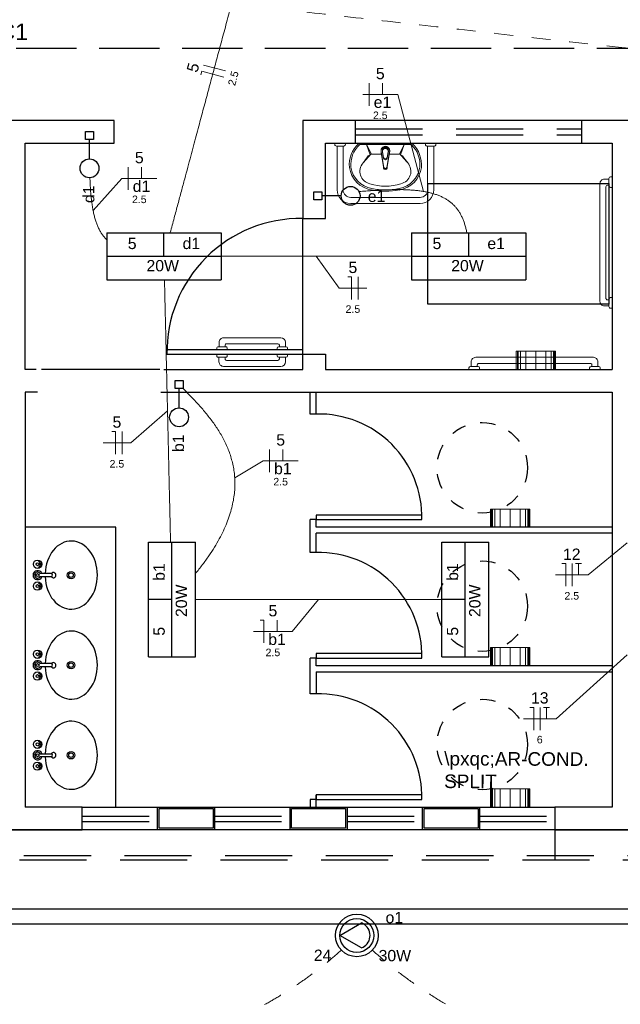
# Model space of a CAD drawing. Header units: feet. Extents: x -18 to 1038, y -110 to 48.
# Tile 163 of 199: x 787.2 to 791.18, y -21.54 to -15.01. Entities that reach past the tile are written whole.
import ezdxf

# ---------------------------------------------------------------- set-up
doc = ezdxf.new("R2010")
doc.units = ezdxf.units.FT
doc.header["$MEASUREMENT"] = 0
for name, pattern in [('DASHED', [1.905, 1.27, -0.635]), ('HIDDEN', [0.9525, 0.635, -0.3175]), ('JIS_02_1.2', [0.25, 0.125, -0.125]), ('JIS_02_4.0', [0.55, 0.4, -0.15])]:
    doc.linetypes.add(name, pattern=pattern)
for name, color, linetype in [('1', 1, 'Continuous'), ('100_IMPIANTI', 251, 'Continuous'), ('Arq-parede-alta', 5, 'Continuous'), ('ESQUADRIAS CORTE', 3, 'Continuous'), ('JANELA', 3, 'Continuous'), ('MOBILARIO', 8, 'Continuous'), ('P-SIMBOL', 5, 'Continuous'), ('PROJEÇÃO', 6, 'HIDDEN')]:
    doc.layers.add(name, color=color, linetype=linetype)
for name, color, linetype, lineweight in [('DI-Cortes', 1, 'JIS_02_4.0', 30), ('EL-Condutos', 4, 'Continuous', 5), ('EL-Fios (Fase 1)', 7, 'Continuous', 5), ('EL-Fios (Fase 3)', 7, 'Continuous', 5), ('EL-Fios (Neutro)', 7, 'Continuous', 5), ('EL-Fios (Retorno)', 7, 'Continuous', 5), ('EL-Fios (Terra)', 7, 'Continuous', 5), ('EL-Textos fios', 7, 'Continuous', 5), ('LOUÇAS', 1, 'Continuous', 9), ('Textos', 7, 'Continuous', 5)]:
    doc.layers.add(name, color=color, linetype=linetype, lineweight=lineweight)
doc.styles.add('Arial', font='arial.ttf')

msp = doc.modelspace()

# ---------------------------------------------------------------- linework, layer by layer
at = {"layer": '1', "color": 251}
msp.add_line((789.0766, -17.2303), (789.0766, -16.3303), dxfattribs=at)
at = {"layer": '1', "color": 251, "linetype": 'DASHED'}
msp.add_lwpolyline([(791.1061, -16.0974), (791.1061, -16.8974), (789.9061, -16.8974), (789.9061, -16.0974)], close=True, dxfattribs=at)
at = {"layer": '1', "color": 251}
for points in [[(788.1291, -17.3303), (787.3441, -17.3303)], [(787.8366, -20.2303), (787.8366, -18.376), (787.2366, -18.376)]]:
    msp.add_lwpolyline(points, dxfattribs=at)
for centre, radius, start, end in [((789.0616, -17.2153), 0.8851, 89.02898, 180.97102), ((789.1816, -18.3109), 0.6852, 358.74555, 91.25359), ((789.1816, -19.2287), 0.6852, 358.74555, 91.25359), ((789.1816, -20.1653), 0.6852, 358.74555, 91.25359)]:
    msp.add_arc(centre, radius, start, end, dxfattribs=at)
at = {"layer": 'Arq-parede-alta', "ltscale": 0.03}
for p, q in [((792.8766, -15.6803), (789.0766, -15.6803)), ((789.4266, -15.8302), (789.4266, -15.6802)), ((790.9266, -15.8302), (790.9266, -15.6802)), ((789.0766, -17.3303), (789.0766, -17.2303)), ((789.0766, -17.2303), (789.2266, -17.2303)), ((789.2266, -17.2303), (789.2266, -17.3303)), ((788.1554, -17.3303), (789.0766, -17.3303)), ((789.2266, -17.3303), (791.1266, -17.3303)), ((788.1366, -17.4803), (791.1266, -17.4803))]:
    msp.add_line(p, q, dxfattribs=at)
at = {"layer": 'Arq-parede-alta', "color": 251, "ltscale": 0.03}
for points in [[(787.3104, -17.3304), (787.2366, -17.3304), (787.2366, -15.8303), (787.8266, -15.8303), (787.8266, -15.6803), (787.1616, -15.6803), (786.4966, -15.6803), (786.4966, -15.8303), (787.0866, -15.8303), (787.0866, -17.3304), (787.0129, -17.3304)], [(789.0766, -15.6803), (789.0766, -16.3303), (789.2266, -16.3303), (789.2266, -15.8303)], [(789.2266, -15.8303), (791.1266, -15.8303), (791.1266, -17.3303)], [(787.3179, -17.4803), (787.2366, -17.4803), (787.2366, -20.2304)], [(791.1266, -17.4804), (791.1266, -20.2303), (790.7484, -20.2303)], [(787.0866, -20.2304), (786.7084, -20.2304), (786.7084, -20.3804), (787.6144, -20.3804), (787.6144, -20.2304), (787.2366, -20.2304)], [(790.7484, -20.2304), (790.7484, -20.3804), (791.5266, -20.3804)]]:
    msp.add_lwpolyline(points, dxfattribs=at)
for points in [[(788.4924, -20.3803), (788.1144, -20.3803), (788.1144, -20.2303), (788.4924, -20.2303)], [(789.3704, -20.3803), (788.9924, -20.3803), (788.9924, -20.2303), (789.3704, -20.2303)], [(790.2484, -20.3803), (789.8704, -20.3803), (789.8704, -20.2303), (790.2484, -20.2303)]]:
    msp.add_lwpolyline(points, close=True, dxfattribs=at)
at = {"layer": 'Defpoints', "color": 251}
msp.add_lwpolyline([(771.3966, 5.4198), (784.9266, 5.4198), (784.9266, -5.9803), (778.9966, -5.9803), (778.9966, -8.9803), (802.9266, -8.9803), (802.9264, -20.3804), (771.3966, -20.3804), (771.3966, -8.9803), (776.6966, -8.9803), (776.6966, -5.9803), (771.3966, -5.9803)], close=True, dxfattribs=at)
at = {"layer": 'DI-Cortes', "color": 251, "linetype": 'JIS_02_4.0'}
msp.add_line((803.5264, -15.2048), (770.7883, -15.2048), dxfattribs=at)
at = {"layer": 'DI-Cortes', "color": 251, "linetype": 'Continuous'}
for p, q in [((770.5883, -20.905), (803.7264, -20.905)), ((770.7883, -21.005), (803.5264, -21.005))]:
    msp.add_line(p, q, dxfattribs=at)
at = {"layer": 'EL-Condutos', "linetype": 'JIS_02_1.2'}
for points in [[(777.1789, -13.6245), (777.9529, -13.7114), (778.6777, -13.7927), (779.3568, -13.869), (779.9937, -13.9405), (780.5919, -14.0077), (781.155, -14.0709), (781.6865, -14.1306), (782.1899, -14.1871), (782.6686, -14.2408), (783.1263, -14.2922), (783.5664, -14.3416), (783.9924, -14.3895), (784.4079, -14.4361), (784.8163, -14.482), (785.2213, -14.5274), (785.6262, -14.5729), (786.0347, -14.6188), (786.4502, -14.6654), (786.8762, -14.7133), (787.3163, -14.7627), (787.7739, -14.8141), (788.2527, -14.8678), (788.756, -14.9243), (789.2875, -14.984), (789.8506, -15.0472), (790.4489, -15.1144), (791.0858, -15.1859), (791.7649, -15.2621), (792.4897, -15.3435), (793.2636, -15.4304)], [(789.3325, -21.1784), (789.2456, -21.2532), (789.1547, -21.3249), (789.06, -21.3934), (788.9617, -21.4582), (788.86, -21.5193), (788.755, -21.5763), (788.647, -21.6291), (788.5362, -21.6773), (788.4226, -21.7207), (788.3066, -21.7592), (788.1882, -21.7923), (788.0677, -21.82), (787.9452, -21.842), (787.821, -21.8579), (787.6951, -21.8677), (787.5679, -21.8709), (787.4394, -21.8675), (787.3098, -21.8571), (787.1794, -21.8395), (787.0483, -21.8145), (786.9168, -21.7818), (786.7848, -21.7411), (786.6528, -21.6923), (786.5208, -21.6351), (786.389, -21.5692), (786.2577, -21.4945), (786.1269, -21.4106), (785.9969, -21.3173), (785.8678, -21.2144), (785.7399, -21.1017)], [(793.9869, -21.224), (793.8576, -21.335), (793.7235, -21.4373), (793.5851, -21.5311), (793.4427, -21.6164), (793.2966, -21.6934), (793.1473, -21.762), (792.9951, -21.8225), (792.8403, -21.8748), (792.6834, -21.9192), (792.5246, -21.9557), (792.3644, -21.9844), (792.2032, -22.0054), (792.0413, -22.0188), (791.879, -22.0247), (791.7168, -22.0232), (791.5549, -22.0144), (791.3939, -21.9984), (791.234, -21.9753), (791.0756, -21.9452), (790.919, -21.9081), (790.7647, -21.8642), (790.6131, -21.8136), (790.4644, -21.7564), (790.319, -21.6927), (790.1774, -21.6225), (790.0398, -21.546), (789.9067, -21.4633), (789.7784, -21.3745), (789.6553, -21.2796), (789.5377, -21.1787)]]:
    msp.add_spline(points, degree=3, dxfattribs=at)
at = {"layer": 'EL-Condutos', "linetype": 'Continuous'}
for points in [[(788.1985, -16.4239), (788.2246, -16.3267), (788.2491, -16.2352), (788.2722, -16.1489), (788.294, -16.0675), (788.3147, -15.9906), (788.3342, -15.9177), (788.3528, -15.8485), (788.3704, -15.7824), (788.3874, -15.7192), (788.4037, -15.6584), (788.4194, -15.5996), (788.4348, -15.5424), (788.4498, -15.4864), (788.4646, -15.4311), (788.4793, -15.3762), (788.4941, -15.3212), (788.5089, -15.2658), (788.524, -15.2095), (788.5394, -15.1519), (788.5553, -15.0926), (788.5718, -15.0313), (788.5889, -14.9674), (788.6068, -14.9006), (788.6256, -14.8305), (788.6454, -14.7566), (788.6663, -14.6785), (788.6884, -14.596), (788.7119, -14.5084), (788.7368, -14.4155), (788.7633, -14.3167)], [(787.6657, -16.06), (787.6665, -16.0793), (787.6673, -16.0982), (787.6683, -16.1167), (787.6695, -16.1348), (787.6708, -16.1525), (787.6722, -16.1698), (787.6738, -16.1867), (787.6756, -16.2032), (787.6776, -16.2194), (787.6798, -16.2351), (787.6821, -16.2505), (787.6847, -16.2655), (787.6875, -16.2801), (787.6905, -16.2943), (787.6938, -16.3081), (787.6973, -16.3216), (787.701, -16.3347), (787.705, -16.3475), (787.7093, -16.3598), (787.7139, -16.3719), (787.7187, -16.3835), (787.7239, -16.3948), (787.7294, -16.4057), (787.7351, -16.4163), (787.7412, -16.4265), (787.7477, -16.4364), (787.7545, -16.4459), (787.7616, -16.4551), (787.7691, -16.4639), (787.777, -16.4724)], [(789.4505, -16.1521), (789.4947, -16.1484), (789.5374, -16.1453), (789.5785, -16.1428), (789.6181, -16.1408), (789.6561, -16.1395), (789.6927, -16.1389), (789.7278, -16.1391), (789.7614, -16.1399), (789.7935, -16.1416), (789.8243, -16.1441), (789.8536, -16.1475), (789.8815, -16.1517), (789.908, -16.157), (789.9332, -16.1631), (789.957, -16.1703), (789.9795, -16.1786), (790.0007, -16.1879), (790.0205, -16.1983), (790.0391, -16.2099), (790.0565, -16.2227), (790.0726, -16.2367), (790.0874, -16.252), (790.1011, -16.2686), (790.1135, -16.2865), (790.1248, -16.3058), (790.1349, -16.3265), (790.1439, -16.3487), (790.1518, -16.3723), (790.1585, -16.3974), (790.1641, -16.4241)], [(788.5346, -16.5803), (788.5878, -16.5803), (788.6387, -16.5803), (788.6874, -16.5803), (788.7342, -16.5803), (788.7792, -16.5803), (788.8226, -16.5803), (788.8645, -16.5803), (788.9051, -16.5803), (788.9446, -16.5803), (788.9831, -16.5803), (789.0208, -16.5803), (789.0578, -16.5803), (789.0944, -16.5803), (789.1306, -16.5803), (789.1666, -16.5803), (789.2027, -16.5803), (789.2389, -16.5803), (789.2754, -16.5803), (789.3124, -16.5803), (789.3501, -16.5803), (789.3886, -16.5803), (789.4281, -16.5803), (789.4687, -16.5803), (789.5106, -16.5803), (789.554, -16.5803), (789.599, -16.5803), (789.6458, -16.5803), (789.6946, -16.5803), (789.7455, -16.5803), (789.7986, -16.5803)], [(788.1602, -16.7358), (788.1621, -16.819), (788.1639, -16.8978), (788.1657, -16.9724), (788.1673, -17.0433), (788.1689, -17.1106), (788.1703, -17.1746), (788.1717, -17.2356), (788.1731, -17.294), (788.1744, -17.35), (788.1756, -17.4038), (788.1768, -17.4558), (788.178, -17.5063), (788.1791, -17.5555), (788.1802, -17.6038), (788.1813, -17.6513), (788.1824, -17.6985), (788.1835, -17.7455), (788.1846, -17.7927), (788.1857, -17.8404), (788.1868, -17.8887), (788.188, -17.9382), (788.1891, -17.9889), (788.1903, -18.0412), (788.1916, -18.0954), (788.1929, -18.1518), (788.1942, -18.2106), (788.1957, -18.2722), (788.1971, -18.3368), (788.1987, -18.4047), (788.2004, -18.4762)], [(788.365, -18.6844), (788.4124, -18.6242), (788.4544, -18.5656), (788.4913, -18.5086), (788.5233, -18.4533), (788.5506, -18.3994), (788.5734, -18.3471), (788.5919, -18.2962), (788.6062, -18.2468), (788.6166, -18.1987), (788.6234, -18.1521), (788.6266, -18.1068), (788.6264, -18.0628), (788.6232, -18.0201), (788.617, -17.9786), (788.6081, -17.9383), (788.5967, -17.8992), (788.583, -17.8613), (788.5671, -17.8244), (788.5493, -17.7887), (788.5298, -17.754), (788.5088, -17.7203), (788.4864, -17.6875), (788.4629, -17.6557), (788.4385, -17.6249), (788.4133, -17.5949), (788.3876, -17.5657), (788.3616, -17.5374), (788.3354, -17.5098), (788.3093, -17.483), (788.2835, -17.457)], [(788.3654, -18.8553), (788.4402, -18.8553), (788.5108, -18.8553), (788.5775, -18.8553), (788.6405, -18.8553), (788.7003, -18.8553), (788.757, -18.8553), (788.811, -18.8553), (788.8626, -18.8553), (788.9121, -18.8553), (788.9598, -18.8553), (789.0059, -18.8553), (789.0509, -18.8553), (789.095, -18.8553), (789.1385, -18.8553), (789.1816, -18.8553), (789.2248, -18.8553), (789.2682, -18.8553), (789.3123, -18.8553), (789.3573, -18.8553), (789.4035, -18.8553), (789.4511, -18.8553), (789.5006, -18.8553), (789.5522, -18.8553), (789.6062, -18.8553), (789.663, -18.8553), (789.7227, -18.8553), (789.7858, -18.8553), (789.8524, -18.8553), (789.923, -18.8553), (789.9978, -18.8553)]]:
    msp.add_spline(points, degree=3, dxfattribs=at)
at = {"layer": 'EL-Fios (Fase 1)'}
for p, q in [((788.564, -15.3521), (788.4191, -15.3133)), ((789.5179, -15.5832), (789.5179, -15.4332)), ((787.9205, -16.1401), (787.9205, -15.9901)), ((789.443, -16.8674), (789.443, -16.7174)), ((787.8789, -17.8925), (787.8789, -17.7425)), ((788.8573, -18.011), (788.8573, -17.861)), ((790.8623, -18.7674), (790.8623, -18.6174))]:
    msp.add_line(p, q, dxfattribs=at)
at = {"layer": 'EL-Fios (Fase 3)'}
msp.add_line((790.6502, -19.7202), (790.6502, -19.5702), dxfattribs=at)
at = {"layer": 'EL-Fios (Neutro)'}
for p, q in [((788.4016, -15.3788), (788.408, -15.3547)), ((788.5529, -15.3935), (788.408, -15.3547)), ((789.3752, -16.7174), (789.4002, -16.7174)), ((789.4002, -16.8674), (789.4002, -16.7174)), ((787.811, -17.7425), (787.836, -17.7425)), ((787.836, -17.8925), (787.836, -17.7425)), ((790.7945, -18.6174), (790.8195, -18.6174)), ((790.8195, -18.7674), (790.8195, -18.6174)), ((788.7936, -18.9925), (788.8186, -18.9925)), ((788.8186, -19.1425), (788.8186, -18.9925)), ((790.5824, -19.5702), (790.6074, -19.5702)), ((790.6074, -19.7202), (790.6074, -19.5702))]:
    msp.add_line(p, q, dxfattribs=at)
at = {"layer": 'EL-Fios (Retorno)'}
for p, q in [((789.6054, -15.5082), (789.6054, -15.4332)), ((788.008, -16.0651), (788.008, -15.9901)), ((788.9448, -17.936), (788.9448, -17.861)), ((788.9061, -19.0675), (788.9061, -18.9925))]:
    msp.add_line(p, q, dxfattribs=at)
at = {"layer": 'EL-Fios (Terra)'}
for points in [[(790.9052, -18.6924), (790.9052, -18.6174), (790.8852, -18.6174), (790.9252, -18.6174)], [(790.6931, -19.6452), (790.6931, -19.5702), (790.6731, -19.5702), (790.7131, -19.5702)]]:
    msp.add_lwpolyline(points, dxfattribs=at)
at = {"layer": 'EL-Textos fios'}
for p, q in [((789.475, -15.5082), (789.7065, -15.5082)), ((789.878, -16.1512), (789.7065, -15.5082)), ((787.6869, -16.2772), (787.8776, -16.0651)), ((787.8776, -16.0651), (788.1091, -16.0651)), ((789.1666, -16.5803), (789.3177, -16.7924)), ((789.3177, -16.7924), (789.5005, -16.7924)), ((788.1803, -17.6053), (787.9363, -17.8175)), ((787.7535, -17.8175), (787.9363, -17.8175)), ((788.6258, -18.0499), (788.8145, -17.936)), ((788.8145, -17.936), (789.0459, -17.936)), ((791.2266, -18.4802), (790.9681, -18.6924)), ((790.7516, -18.6924), (790.9681, -18.6924)), ((789.1816, -18.8553), (789.0072, -19.0675)), ((788.7507, -19.0675), (789.0072, -19.0675)), ((791.2266, -19.221), (790.7559, -19.6452)), ((790.5395, -19.6452), (790.7559, -19.6452))]:
    msp.add_line(p, q, dxfattribs=at)
at = {"layer": 'ESQUADRIAS CORTE', "color": 251}
for p, q in [((789.1666, -17.6259), (789.1666, -17.4803)), ((789.1666, -18.376), (789.1666, -18.3259)), ((791.1266, -18.376), (789.1666, -18.376)), ((791.1266, -18.416), (789.1666, -18.416)), ((789.1666, -18.5437), (789.1666, -18.416)), ((787.6144, -20.2303), (788.1144, -20.2303)), ((788.4924, -20.2303), (788.9924, -20.2303)), ((789.3704, -20.2303), (789.8704, -20.2303)), ((790.2484, -20.2304), (790.7484, -20.2304)), ((788.1144, -20.3803), (787.6144, -20.3803)), ((788.9924, -20.3803), (788.4924, -20.3803)), ((789.8704, -20.3803), (789.3704, -20.3803)), ((790.7484, -20.3804), (790.2484, -20.3804))]:
    msp.add_line(p, q, dxfattribs=at)
for points in [[(789.0766, -17.2003), (788.1766, -17.2003), (788.1766, -17.2303), (789.0766, -17.2303)], [(789.1666, -18.3259), (789.8666, -18.3259), (789.8666, -18.2959), (789.1666, -18.2959)], [(789.1666, -19.2437), (789.8666, -19.2437), (789.8666, -19.2137), (789.1666, -19.2137)], [(789.1666, -20.1803), (789.8666, -20.1803), (789.8666, -20.1503), (789.1666, -20.1503)]]:
    msp.add_lwpolyline(points, close=True, dxfattribs=at)
for points in [[(789.1666, -17.6259), (789.1266, -17.6259), (789.1266, -17.4803)], [(789.1666, -18.5437), (789.1266, -18.5437), (789.1266, -18.3259)], [(789.1666, -19.4803), (789.1266, -19.4803), (789.1266, -19.2437)], [(791.1266, -19.2937), (789.1666, -19.2937), (789.1666, -19.2437)], [(789.1666, -19.3337), (791.1266, -19.3337)], [(789.1666, -20.2303), (789.1666, -20.1503)]]:
    msp.add_lwpolyline(points, dxfattribs=at)
at = {"layer": 'JANELA', "color": 251}
for p, q in [((789.1666, -18.3259), (789.1266, -18.3259)), ((789.1666, -19.2437), (789.1266, -19.2437)), ((789.1666, -19.3337), (789.1666, -19.4803)), ((789.1666, -20.1803), (789.1266, -20.1803)), ((789.1266, -20.1803), (789.1266, -20.2303))]:
    msp.add_line(p, q, dxfattribs=at)
for points in [[(788.4824, -20.3703), (788.1244, -20.3703), (788.1244, -20.2403), (788.4824, -20.2403)], [(789.3604, -20.3703), (789.0024, -20.3703), (789.0024, -20.2403), (789.3604, -20.2403)], [(790.2384, -20.3703), (789.8804, -20.3703), (789.8804, -20.2403), (790.2384, -20.2403)]]:
    msp.add_lwpolyline(points, close=True, dxfattribs=at)
at = {"layer": 'LOUÇAS', "color": 251}
for p, q in [((789.3045, -16.1403), (789.3045, -15.8503)), ((789.3445, -16.1403), (789.3445, -15.8503)), ((789.7953, -15.8303), (789.4538, -15.8303)), ((789.4541, -15.8404), (789.7941, -15.8404)), ((789.5002, -15.8404), (789.5241, -15.9076)), ((789.5002, -15.8404), (789.5316, -15.9042)), ((789.7489, -15.8404), (789.7174, -15.9042)), ((789.7489, -15.8404), (789.725, -15.9076)), ((789.9045, -15.8503), (789.9045, -16.1403)), ((789.9445, -15.8503), (789.9445, -16.1403)), ((789.5996, -15.9042), (789.5316, -15.9042)), ((789.6143, -15.9928), (789.5972, -15.8895)), ((789.6143, -15.9983), (789.5972, -15.8951)), ((789.6126, -15.9251), (789.6064, -15.8877)), ((789.6126, -15.9307), (789.6064, -15.8933)), ((789.6347, -15.9928), (789.6519, -15.8895)), ((789.6347, -15.9983), (789.6519, -15.8951)), ((789.6364, -15.9251), (789.6427, -15.8877)), ((789.6364, -15.9307), (789.6427, -15.8933)), ((789.7174, -15.9042), (789.6494, -15.9042)), ((789.8545, -16.1903), (789.3945, -16.1903)), ((789.8545, -16.2303), (789.3945, -16.2303)), ((788.9617, -17.1503), (788.9617, -17.1803)), ((788.9067, -17.2003), (788.9067, -17.1903)), ((788.9167, -17.1803), (788.9667, -17.1803)), ((788.9217, -17.1803), (788.9217, -17.1703)), ((788.9767, -17.1903), (788.9767, -17.2003)), ((790.4922, -17.3303), (790.4922, -17.2103)), ((790.4922, -17.2103), (790.7522, -17.2103)), ((790.4991, -17.3303), (790.4991, -17.2103)), ((790.5054, -17.3303), (790.5054, -17.2103)), ((790.5203, -17.3303), (790.5203, -17.2103)), ((790.5558, -17.3303), (790.5558, -17.2103)), ((790.6222, -17.2103), (790.6222, -17.3303)), ((790.6886, -17.3303), (790.6886, -17.2103)), ((790.7241, -17.3303), (790.7241, -17.2103)), ((790.739, -17.3303), (790.739, -17.2103)), ((790.7454, -17.3303), (790.7454, -17.2103)), ((790.7522, -17.2103), (790.7522, -17.3303)), ((788.9065, -17.2303), (788.9065, -17.2403)), ((788.9165, -17.2503), (788.9665, -17.2503)), ((788.9215, -17.2503), (788.9215, -17.2603)), ((788.9615, -17.2803), (788.9615, -17.2503)), ((788.9765, -17.2403), (788.9765, -17.2303)), ((790.3216, -18.376), (790.3216, -18.256)), ((790.3216, -18.256), (790.5816, -18.256)), ((790.3285, -18.376), (790.3285, -18.256)), ((790.3349, -18.376), (790.3349, -18.256)), ((790.3497, -18.376), (790.3497, -18.256)), ((790.3853, -18.376), (790.3853, -18.256)), ((790.4516, -18.256), (790.4516, -18.376)), ((790.518, -18.376), (790.518, -18.256)), ((790.5536, -18.376), (790.5536, -18.256)), ((790.5684, -18.376), (790.5684, -18.256)), ((790.5748, -18.376), (790.5748, -18.256)), ((790.5816, -18.256), (790.5816, -18.376)), ((790.3216, -19.2937), (790.3216, -19.1737)), ((790.3216, -19.1737), (790.5816, -19.1737)), ((790.3285, -19.2937), (790.3285, -19.1737)), ((790.3349, -19.2937), (790.3349, -19.1737)), ((790.3497, -19.2937), (790.3497, -19.1737)), ((790.3853, -19.2937), (790.3853, -19.1737)), ((790.4516, -19.1737), (790.4516, -19.2937)), ((790.518, -19.2937), (790.518, -19.1737)), ((790.5536, -19.2937), (790.5536, -19.1737)), ((790.5684, -19.2937), (790.5684, -19.1737)), ((790.5748, -19.2937), (790.5748, -19.1737)), ((790.5816, -19.1737), (790.5816, -19.2937)), ((790.3216, -20.2303), (790.3216, -20.1103)), ((790.3216, -20.1103), (790.5816, -20.1103)), ((790.3285, -20.2303), (790.3285, -20.1103)), ((790.3349, -20.2303), (790.3349, -20.1103)), ((790.3497, -20.2303), (790.3497, -20.1103)), ((790.3853, -20.2303), (790.3853, -20.1103)), ((790.4516, -20.1103), (790.4516, -20.2303)), ((790.518, -20.2303), (790.518, -20.1103)), ((790.5536, -20.2303), (790.5536, -20.1103)), ((790.5684, -20.2303), (790.5684, -20.1103)), ((790.5748, -20.2303), (790.5748, -20.1103)), ((790.5816, -20.1103), (790.5816, -20.2303))]:
    msp.add_line(p, q, dxfattribs=at)
for points in [[(789.3595, -15.8303), (789.3595, -15.8403, -0.414214), (789.3495, -15.8503), (789.3495, -15.8503), (789.2995, -15.8503, -0.414214), (789.2895, -15.8403), (789.2895, -15.8403), (789.2895, -15.8303)], [(789.9595, -15.8303), (789.9595, -15.8403, -0.414214), (789.9495, -15.8503), (789.9495, -15.8503), (789.8995, -15.8503, -0.414214), (789.8895, -15.8403), (789.8895, -15.8403), (789.8895, -15.8303)], [(791.1066, -16.0695), (791.0766, -16.0695, 0.414214), (791.0466, -16.0995), (791.0466, -16.0995), (791.0466, -16.8795, 0.414214), (791.0766, -16.9095), (791.0766, -16.9095), (791.1066, -16.9095)], [(791.1066, -16.8695), (791.0966, -16.8695, -0.414214), (791.0866, -16.8595), (791.0866, -16.8595), (791.0866, -16.1195, -0.414213), (791.0966, -16.1095), (791.0966, -16.1095), (791.1066, -16.1095)], [(791.1266, -16.0545), (791.1166, -16.0545, 0.414213), (791.1066, -16.0645), (791.1066, -16.0645), (791.1066, -16.1145, 0.414214), (791.1166, -16.1245), (791.1166, -16.1245), (791.1266, -16.1245)], [(791.1266, -16.8545), (791.1166, -16.8545, 0.414213), (791.1066, -16.8645), (791.1066, -16.8645), (791.1066, -16.9145, 0.414214), (791.1166, -16.9245), (791.1166, -16.9245), (791.1266, -16.9245)], [(788.5217, -17.1803), (788.5217, -17.1503, -0.414214), (788.5517, -17.1203), (788.5517, -17.1203), (788.9317, -17.1203)], [(788.5067, -17.2003), (788.5067, -17.1903, -0.414214), (788.5167, -17.1803), (788.5167, -17.1803), (788.5667, -17.1803, -0.414214), (788.5767, -17.1903), (788.5767, -17.1903), (788.5767, -17.2003)], [(788.9117, -17.1603), (788.5717, -17.1603, 0.414214), (788.5617, -17.1703), (788.5617, -17.1703), (788.5617, -17.1803)], [(788.5065, -17.2303), (788.5065, -17.2403, 0.414214), (788.5165, -17.2503), (788.5165, -17.2503), (788.5665, -17.2503, 0.414214), (788.5765, -17.2403), (788.5765, -17.2403), (788.5765, -17.2303)], [(788.5215, -17.2503), (788.5215, -17.2803, 0.414214), (788.5515, -17.3103), (788.5515, -17.3103), (788.9315, -17.3103)], [(788.9115, -17.2703), (788.5715, -17.2703, -0.414214), (788.5615, -17.2603), (788.5615, -17.2603), (788.5615, -17.2503)], [(791.0334, -17.3103), (791.0334, -17.2803, 0.414214), (791.0034, -17.2503), (791.0034, -17.2503), (790.2234, -17.2503, 0.414214), (790.1934, -17.2803), (790.1934, -17.2803), (790.1934, -17.3103)], [(790.2484, -17.3303), (790.2484, -17.3203, 0.414213), (790.2384, -17.3103), (790.2384, -17.3103), (790.1884, -17.3103, 0.414213), (790.1784, -17.3203), (790.1784, -17.3203), (790.1784, -17.3303)], [(790.2334, -17.3103), (790.2334, -17.3003, -0.414214), (790.2434, -17.2903), (790.2434, -17.2903), (790.9834, -17.2903, -0.414214), (790.9934, -17.3003), (790.9934, -17.3003), (790.9934, -17.3103)], [(791.0484, -17.3303), (791.0484, -17.3203, 0.414213), (791.0384, -17.3103), (791.0384, -17.3103), (790.9884, -17.3103, 0.414213), (790.9784, -17.3203), (790.9784, -17.3203), (790.9784, -17.3303)]]:
    msp.add_lwpolyline(points, format="xyb", dxfattribs=at)
for centre, radius, start, end in [((789.5751, -15.9734), 0.1898, 133.14216, 185.66519), ((789.5751, -15.9734), 0.1798, 132.27847, 185.60056), ((789.4582, -15.8485), 0.0188, 103.70542, 133.50865), ((789.6245, -15.8801), 0.0289, 341.15128, 198.84872), ((789.7908, -15.8485), 0.00877, 46.49134, 69.89302), ((789.7908, -15.8485), 0.0188, 46.49135, 76.29458), ((789.674, -15.9734), 0.1798, 354.39944, 46.85784), ((789.674, -15.9734), 0.1898, 354.33481, 46.85784), ((793.5605, -19.4571), 5.3751, 138.67232, 139.44029), ((793.8496, -19.0879), 5.3751, 143.83475, 144.44029), ((789.519, -15.9225), 0.0109, 81.72893, 143.83475), ((789.5316, -15.9143), 0.0101, 90, 138.67232), ((789.6245, -15.8857), 0.0289, 341.15128, 198.84872), ((789.6245, -15.8801), 0.0196, 337.3456, 202.6544), ((789.6245, -15.8857), 0.0196, 337.3456, 202.6544), ((789.7174, -15.9143), 0.0101, 41.32768, 90), ((785.6886, -19.4571), 5.3751, 40.55971, 41.32768), ((789.7301, -15.9225), 0.0109, 36.16525, 98.27107), ((785.3995, -19.0879), 5.3751, 35.55971, 36.16525), ((789.5396, -16.018), 0.0841, 138.29598, 257.88589), ((789.6245, -15.9884), 0.0122, 161.28454, 18.71546), ((789.6245, -15.923), 0.0121, 190.08395, 349.91605), ((789.6245, -15.9286), 0.0121, 190.08394, 349.91606), ((789.7094, -16.018), 0.0841, 282.11411, 41.70402), ((789.5607, -15.9676), 0.1762, 187.98613, 260.70653), ((789.5607, -15.9676), 0.1662, 188.05589, 260.70653), ((789.6245, -15.994), 0.0122, 161.28454, 18.71546), ((789.6245, -15.9867), 0.0119, 210.80458, 329.19542), ((789.6245, -15.9923), 0.0119, 210.80458, 329.19542), ((789.6884, -15.9676), 0.1662, 279.29347, 351.94411), ((789.6884, -15.9676), 0.1762, 279.29347, 352.01387), ((789.6245, -15.7767), 0.3394, 252.413, 287.58702), ((789.3945, -16.1403), 0.09, 180, 270), ((789.3945, -16.1403), 0.05, 180, 270), ((789.6245, -15.6606), 0.4896, 259.13661, 280.86339), ((789.6245, -15.66), 0.4803, 259.0941, 280.9059), ((789.8545, -16.1403), 0.05, 270, 0), ((789.8545, -16.1403), 0.09, 270, 0), ((788.9317, -17.1503), 0.03, 0, 90), ((788.9167, -17.1903), 0.01, 90, 180), ((788.9117, -17.1703), 0.01, 0, 90), ((788.9667, -17.1903), 0.01, 0, 90), ((788.9165, -17.2403), 0.01, 180, 270), ((788.9115, -17.2603), 0.01, 270, 0), ((788.9315, -17.2803), 0.03, 270, 0), ((788.9665, -17.2403), 0.01, 270, 0)]:
    msp.add_arc(centre, radius, start, end, dxfattribs=at)
at = {"layer": 'MOBILARIO', "color": 251, "linetype": 'Continuous'}
for p, q in [((787.3285, -18.6186), (787.3339, -18.6186)), ((787.3285, -18.6186), (787.3339, -18.6186)), ((787.3285, -18.6236), (787.3339, -18.6236)), ((787.3285, -18.6236), (787.3339, -18.6236)), ((787.4089, -18.6836), (787.3361, -18.6836)), ((787.4089, -18.6836), (787.3361, -18.6836)), ((787.3362, -18.7036), (787.4089, -18.7036)), ((787.3362, -18.7036), (787.4089, -18.7036)), ((787.3285, -18.7636), (787.3339, -18.7636)), ((787.3285, -18.7636), (787.3339, -18.7636)), ((787.3285, -18.7686), (787.3339, -18.7686)), ((787.3285, -18.7686), (787.3339, -18.7686)), ((787.3285, -19.2151), (787.3339, -19.2151)), ((787.3285, -19.2151), (787.3339, -19.2151)), ((787.3285, -19.2201), (787.3339, -19.2201)), ((787.3285, -19.2201), (787.3339, -19.2201)), ((787.4089, -19.2801), (787.3361, -19.2801)), ((787.4089, -19.2801), (787.3361, -19.2801)), ((787.3362, -19.3001), (787.4089, -19.3001)), ((787.3362, -19.3001), (787.4089, -19.3001)), ((787.3285, -19.3601), (787.3339, -19.3601)), ((787.3285, -19.3601), (787.3339, -19.3601)), ((787.3285, -19.3651), (787.3339, -19.3651)), ((787.3285, -19.3651), (787.3339, -19.3651)), ((787.3285, -19.812), (787.3339, -19.812)), ((787.3285, -19.812), (787.3339, -19.812)), ((787.3285, -19.817), (787.3339, -19.817)), ((787.3285, -19.817), (787.3339, -19.817)), ((787.4089, -19.897), (787.3361, -19.897)), ((787.4089, -19.897), (787.3361, -19.897)), ((787.3362, -19.877), (787.4089, -19.877)), ((787.3362, -19.877), (787.4089, -19.877)), ((787.3285, -19.957), (787.3339, -19.957)), ((787.3285, -19.957), (787.3339, -19.957)), ((787.3285, -19.962), (787.3339, -19.962)), ((787.3285, -19.962), (787.3339, -19.962))]:
    msp.add_line(p, q, dxfattribs=at)
for centre, radius in [((787.3189, -18.6211), 0.0275), ((787.3189, -18.6211), 0.0275), ((787.3189, -18.6211), 0.01), ((787.3189, -18.6211), 0.01), ((787.3389, -18.6211), 0.00559), ((787.3389, -18.6211), 0.00559), ((787.3189, -18.6936), 0.01), ((787.3189, -18.6936), 0.01), ((787.5406, -18.6938), 0.025), ((787.5406, -18.6938), 0.015), ((787.3189, -18.7661), 0.0275), ((787.3189, -18.7661), 0.0275), ((787.3189, -18.7661), 0.01), ((787.3189, -18.7661), 0.01), ((787.3389, -18.7661), 0.00559), ((787.3389, -18.7661), 0.00559), ((787.3189, -19.2176), 0.0275), ((787.3189, -19.2176), 0.0275), ((787.3189, -19.2176), 0.01), ((787.3189, -19.2176), 0.01), ((787.3389, -19.2176), 0.00559), ((787.3389, -19.2176), 0.00559), ((787.3189, -19.2901), 0.01), ((787.3189, -19.2901), 0.01), ((787.5406, -19.2903), 0.025), ((787.5406, -19.2903), 0.015), ((787.3189, -19.3626), 0.0275), ((787.3189, -19.3626), 0.0275), ((787.3189, -19.3626), 0.01), ((787.3189, -19.3626), 0.01), ((787.3389, -19.3626), 0.00559), ((787.3389, -19.3626), 0.00559), ((787.3189, -19.8145), 0.0275), ((787.3189, -19.8145), 0.0275), ((787.3189, -19.8145), 0.01), ((787.3189, -19.8145), 0.01), ((787.3389, -19.8145), 0.00559), ((787.3389, -19.8145), 0.00559), ((787.3189, -19.887), 0.01), ((787.3189, -19.887), 0.01), ((787.5406, -19.8868), 0.025), ((787.5406, -19.8868), 0.015), ((787.3189, -19.9595), 0.0275), ((787.3189, -19.9595), 0.0275), ((787.3189, -19.9595), 0.01), ((787.3189, -19.9595), 0.01), ((787.3389, -19.9595), 0.00559), ((787.3389, -19.9595), 0.00559)]:
    msp.add_circle(centre, radius, dxfattribs=at)
for centre, radius, start, end in [((787.3189, -18.6211), 0.02, 15.2407, 74.2093), ((787.3189, -18.6211), 0.02, 15.2407, 74.2093), ((787.3189, -18.6211), 0.02, 286.4413, 344.0789), ((787.3189, -18.6211), 0.02, 286.4413, 344.0789), ((787.3189, -18.6936), 0.03, 19.6514, 340.3603), ((787.3189, -18.6936), 0.03, 19.6514, 340.3603), ((787.3189, -18.6936), 0.02, 30.3431, 329.7554), ((787.3189, -18.6936), 0.02, 30.3431, 329.7554), ((787.4089, -18.6936), 0.01, 270, 90), ((787.4089, -18.6936), 0.01, 270, 90), ((787.4235, -18.6938), 0.0175, 213.86539, 144.20329), ((787.4235, -18.6938), 0.0175, 213.86539, 144.20329), ((787.3189, -18.7661), 0.02, 16.12, 74.0884), ((787.3189, -18.7661), 0.02, 16.12, 74.0884), ((787.3189, -18.7661), 0.02, 286.2342, 343.9047), ((787.3189, -18.7661), 0.02, 286.2342, 343.9047), ((787.3189, -19.2176), 0.02, 15.2407, 74.2093), ((787.3189, -19.2176), 0.02, 15.2407, 74.2093), ((787.3189, -19.2176), 0.02, 286.4413, 344.0789), ((787.3189, -19.2176), 0.02, 286.4413, 344.0789), ((787.3189, -19.2901), 0.03, 19.6514, 340.3603), ((787.3189, -19.2901), 0.03, 19.6514, 340.3603), ((787.3189, -19.2901), 0.02, 30.3431, 329.7554), ((787.3189, -19.2901), 0.02, 30.3431, 329.7554), ((787.4089, -19.2901), 0.01, 270, 90), ((787.4089, -19.2901), 0.01, 270, 90), ((787.4235, -19.2904), 0.0175, 213.86539, 144.20329), ((787.4235, -19.2904), 0.0175, 213.86539, 144.20329), ((787.3189, -19.3626), 0.02, 16.12, 74.0884), ((787.3189, -19.3626), 0.02, 16.12, 74.0884), ((787.3189, -19.3626), 0.02, 286.2342, 343.9047), ((787.3189, -19.3626), 0.02, 286.2342, 343.9047), ((787.3189, -19.8145), 0.02, 285.9116, 343.88), ((787.3189, -19.8145), 0.02, 285.9116, 343.88), ((787.3189, -19.8145), 0.02, 16.0953, 73.7658), ((787.3189, -19.8145), 0.02, 16.0953, 73.7658), ((787.3189, -19.887), 0.03, 19.6397, 340.3486), ((787.3189, -19.887), 0.03, 19.6397, 340.3486), ((787.3189, -19.887), 0.02, 30.2446, 329.6569), ((787.3189, -19.887), 0.02, 30.2446, 329.6569), ((787.4089, -19.887), 0.01, 270, 90), ((787.4089, -19.887), 0.01, 270, 90), ((787.4235, -19.8867), 0.0175, 215.79671, 146.13461), ((787.4235, -19.8867), 0.0175, 215.79671, 146.13461), ((787.3189, -19.9595), 0.02, 285.7907, 344.7593), ((787.3189, -19.9595), 0.02, 285.7907, 344.7593), ((787.3189, -19.9595), 0.02, 15.9211, 73.5587), ((787.3189, -19.9595), 0.02, 15.9211, 73.5587)]:
    msp.add_arc(centre, radius, start, end, dxfattribs=at)
for centre, major_axis, start_param, end_param in [((787.5422, -18.6933), (0, 0.2257), 1.616237, 7.810769), ((787.5422, -19.2899), (0, 0.2257), 1.616237, 7.810769), ((787.5422, -19.8872), (0, -0.2257), 4.755602, 10.950133)]:
    msp.add_ellipse(centre, major_axis=major_axis, ratio=0.76869, start_param=start_param, end_param=end_param, dxfattribs=at)
at = {"layer": 'P-SIMBOL'}
for p, q in [((787.6363, -15.7538), (787.6893, -15.7538)), ((787.6363, -15.8068), (787.6363, -15.7538)), ((787.6893, -15.7538), (787.6893, -15.8068)), ((787.6893, -15.8068), (787.6363, -15.8068)), ((787.6628, -15.9353), (787.6628, -15.8068)), ((789.1501, -16.2071), (789.1501, -16.154)), ((789.1501, -16.154), (789.2031, -16.154)), ((789.2031, -16.154), (789.2031, -16.2071)), ((789.3316, -16.1805), (789.2031, -16.1805)), ((789.2031, -16.2071), (789.1501, -16.2071)), ((787.7774, -16.4246), (787.7774, -16.736)), ((787.7774, -16.4246), (788.5359, -16.4246)), ((788.1566, -16.5803), (788.1566, -16.4246)), ((788.5359, -16.4246), (788.5359, -16.736)), ((789.7974, -16.4246), (789.7974, -16.736)), ((789.7974, -16.4246), (790.5559, -16.4246)), ((790.1766, -16.5803), (790.1766, -16.4246)), ((790.5559, -16.4246), (790.5559, -16.736)), ((787.7774, -16.5803), (788.5359, -16.5803)), ((789.7974, -16.5803), (790.5559, -16.5803)), ((787.7774, -16.736), (788.5359, -16.736)), ((789.7974, -16.736), (790.5559, -16.736)), ((788.2303, -17.4038), (788.2834, -17.4038)), ((788.2303, -17.4568), (788.2303, -17.4038)), ((788.2834, -17.4038), (788.2834, -17.4568)), ((788.2834, -17.4568), (788.2303, -17.4568)), ((788.2568, -17.5853), (788.2568, -17.4568)), ((788.0534, -18.4761), (788.3648, -18.4761)), ((788.0534, -19.2346), (788.0534, -18.4761)), ((788.2091, -19.2346), (788.2091, -18.4761)), ((788.3648, -19.2346), (788.3648, -18.4761)), ((789.9984, -18.4761), (790.3098, -18.4761)), ((789.9984, -19.2346), (789.9984, -18.4761)), ((790.1541, -19.2346), (790.1541, -18.4761)), ((790.3098, -19.2346), (790.3098, -18.4761)), ((788.2091, -18.8553), (788.0534, -18.8553)), ((790.1541, -18.8553), (789.9984, -18.8553)), ((788.0534, -19.2346), (788.3648, -19.2346)), ((789.9984, -19.2346), (790.3098, -19.2346)), ((789.3226, -21.0812), (789.4656, -20.9982)), ((789.4656, -21.1637), (789.3226, -21.0812))]:
    msp.add_line(p, q, dxfattribs=at)
msp.add_lwpolyline([(789.4657, -21.1638), (789.4766, -21.1589), (789.4867, -21.1526), (789.4958, -21.145), (789.5039, -21.1363), (789.5107, -21.1265), (789.5161, -21.1159), (789.52, -21.1047), (789.5224, -21.093), (789.5232, -21.0812), (789.5224, -21.0693), (789.52, -21.0576), (789.5161, -21.0464), (789.5107, -21.0358), (789.5039, -21.0261), (789.4958, -21.0173), (789.4867, -21.0097), (789.4766, -21.0034), (789.4657, -20.9986)], dxfattribs=at)
for centre, radius in [((787.6628, -15.9978), 0.0625), ((789.3941, -16.1805), 0.0625), ((788.2568, -17.6478), 0.0625), ((789.4351, -21.0812), 0.1412), ((789.4351, -21.0812), 0.1125)]:
    msp.add_circle(centre, radius, dxfattribs=at)
at = {"layer": 'PROJEÇÃO', "color": 251, "ltscale": 0.7}
for p, q in [((789.4266, -15.7352), (790.9266, -15.7352)), ((789.4266, -15.7752), (790.9266, -15.7752)), ((787.6144, -20.2903), (788.1144, -20.2903)), ((788.4924, -20.2903), (788.9924, -20.2903)), ((789.3704, -20.2903), (789.8704, -20.2903)), ((790.2484, -20.2904), (790.7484, -20.2904)), ((787.6144, -20.3253), (788.1144, -20.3253)), ((788.4924, -20.3253), (788.9924, -20.3253)), ((789.3704, -20.3253), (789.8704, -20.3253)), ((790.2484, -20.3254), (790.7484, -20.3254)), ((790.7484, -20.3803), (790.7484, -20.5804))]:
    msp.add_line(p, q, dxfattribs=at)
for points in [[(771.1966, -19.5804), (771.1966, -20.5804), (803.1266, -20.5804), (803.1266, -19.5804), (802.9266, -19.5804)], [(771.2266, -19.6104), (771.2266, -20.5504), (803.0966, -20.5504), (803.0966, -19.6104), (802.9266, -19.6104)]]:
    msp.add_lwpolyline(points, dxfattribs=at)
at = {"layer": 'PROJEÇÃO', "color": 251, "ltscale": 0.05}
for centre in [(790.2666, -17.9819), (790.2666, -18.8996), (790.2666, -19.8162)]:
    msp.add_circle(centre, 0.3, dxfattribs=at)

# ---------------------------------------------------------------- texts
at = {"layer": '100_IMPIANTI', "insert": (790.0146, -19.8646), "char_height": 0.09, "width": 5.051938, "attachment_point": 1, "rotation": 359.80031, "style": 'Arial'}
msp.add_mtext('\\\\pxqc;AR-COND.\\PSPLIT', dxfattribs=at)
at = {"layer": 'EL-Textos fios', "attachment_point": 8, "rotation": 74.99445, "line_spacing_factor": 0.6, "style": 'Arial'}
for s, insert, char_height, width in [('5', (788.3864, -15.3396), 0.075, 0.116502), ('2.5', (788.6412, -15.4079), 0.05, 0.194131)]:
    msp.add_mtext(s, dxfattribs=dict(at, insert=insert, char_height=char_height, width=width))
at = {"layer": 'EL-Textos fios', "attachment_point": 8, "line_spacing_factor": 0.6, "style": 'Arial'}
for s, insert, char_height, width in [('5', (789.5907, -15.4085), 0.075, 0.116502), ('e1', (789.6054, -15.5982), 0.075, 0.233003), ('2.5', (789.5907, -15.6722), 0.05, 0.194131), ('5', (787.9933, -15.9653), 0.075, 0.116502), ('d1', (788.008, -16.1551), 0.075, 0.233003), ('2.5', (787.9933, -16.2291), 0.05, 0.194131), ('5', (789.4091, -16.6927), 0.075, 0.116502), ('2.5', (789.4091, -16.9564), 0.05, 0.194131), ('5', (787.8449, -17.7177), 0.075, 0.116502), ('5', (788.9302, -17.8362), 0.075, 0.116502), ('2.5', (787.8449, -17.9815), 0.05, 0.194131), ('b1', (788.9448, -18.026), 0.075, 0.233003), ('2.5', (788.9302, -18.1), 0.05, 0.194131), ('12', (790.8598, -18.5926), 0.075, 0.233003), ('2.5', (790.8598, -18.8564), 0.05, 0.194131), ('5', (788.8789, -18.9677), 0.075, 0.116502), ('b1', (788.9061, -19.1575), 0.075, 0.233003), ('2.5', (788.8789, -19.2315), 0.05, 0.194131), ('13', (790.6477, -19.5455), 0.075, 0.233003), ('6', (790.6477, -19.8092), 0.05, 0.077668)]:
    msp.add_mtext(s, dxfattribs=dict(at, insert=insert, char_height=char_height, width=width))
at = {"layer": 'Textos', "line_spacing_factor": 0.6, "style": 'Arial'}
for s, insert, char_height, width, attachment_point in [('C1', (787.1574, -15.1498), 0.11, 0.392881, 8), ('e1', (789.5076, -16.2218), 0.075, 0.233003, 7), ('5', (787.9461, -16.534), 0.075, 0.116502, 8), ('d1', (788.3386, -16.534), 0.075, 0.233003, 8), ('5', (789.9661, -16.534), 0.075, 0.116502, 8), ('e1', (790.3586, -16.534), 0.075, 0.233003, 8), ('20W', (788.1485, -16.6815), 0.075, 0.430793, 8), ('20W', (790.1685, -16.6815), 0.075, 0.430793, 8), ('o1', (789.6838, -21.001), 0.075, 0.233003, 8), ('24', (789.2083, -21.2502), 0.075, 0.233003, 8), ('30W', (789.6872, -21.2535), 0.075, 0.430793, 8)]:
    msp.add_mtext(s, dxfattribs=dict(at, insert=insert, char_height=char_height, width=width, attachment_point=attachment_point))
at = {"layer": 'Textos', "char_height": 0.075, "rotation": 90.00021, "line_spacing_factor": 0.6, "style": 'Arial'}
for s, insert, width, attachment_point in [('d1', (787.6965, -16.1113), 0.233003, 9), ('b1', (788.2906, -17.7613), 0.233003, 9), ('b1', (788.1629, -18.6733), 0.233003, 8), ('b1', (790.1079, -18.6733), 0.233003, 8), ('20W', (788.3104, -18.8635), 0.430793, 8), ('20W', (790.2554, -18.8635), 0.430793, 8), ('5', (788.1629, -19.0658), 0.116502, 8), ('5', (790.1079, -19.0658), 0.116502, 8)]:
    msp.add_mtext(s, dxfattribs=dict(at, insert=insert, width=width, attachment_point=attachment_point))

doc.saveas('drawing.dxf')
